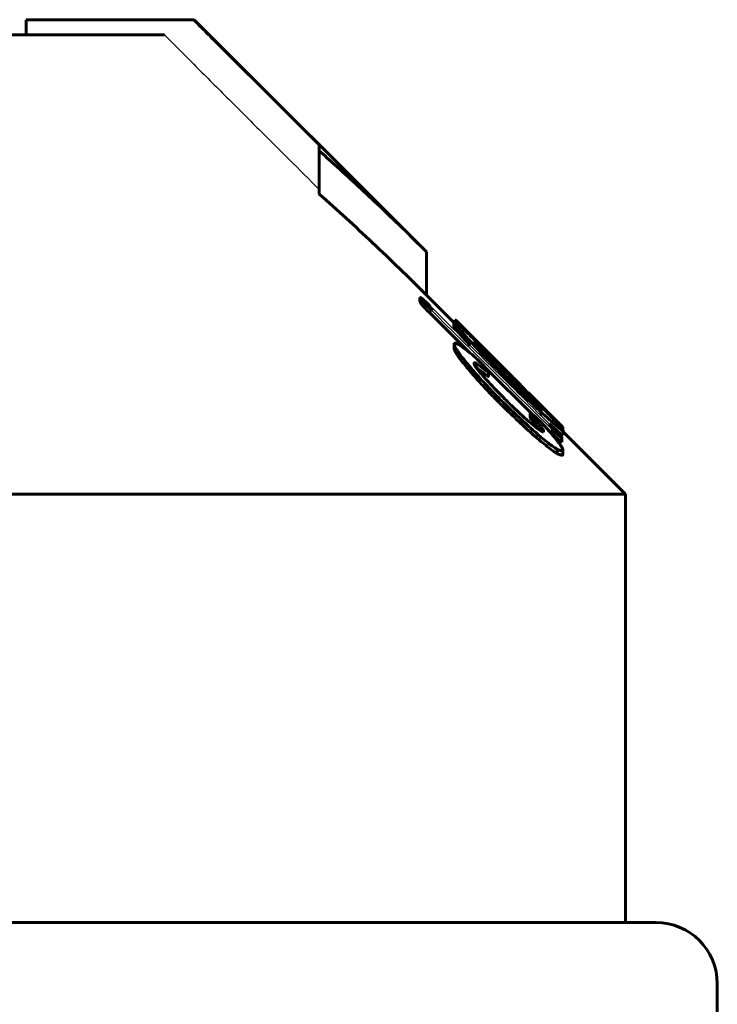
# Model space of a CAD drawing. Header units: millimetres. Extents: x -361 to 731, y -180 to 180.
# Tile 13 of 14: x 596 to 618, y 145 to 178. Entities that reach past the tile are written whole.
import ezdxf

# ---------------------------------------------------------------- set-up
doc = ezdxf.new("R2010")
doc.units = ezdxf.units.MM
doc.linetypes.add('K5LT-1', pattern=[0])
doc.linetypes.add('K5LT_BASIC', pattern=[0])
doc.layers.add('Системный слой (1)', color=7, linetype='Continuous', true_color=0x6c6c6c)

# ---------------------------------------------------------------- blocks, each defined once
blk = doc.blocks.new('U42')
at = {"layer": 'Системный слой (1)', "color": 150, "linetype": 'K5LT_BASIC', "lineweight": 60, "true_color": 0x0080ff}
for p, q in [((609.827, 167.609), (608.935, 168.5)), ((615.435, 162), (613.405, 164.031))]:
    blk.add_line(p, q, dxfattribs=at)
blk = doc.blocks.new('U46')
at = {"layer": 'Системный слой (1)', "color": 150, "linetype": 'K5LT_BASIC', "lineweight": 60, "true_color": 0x0080ff}
for p, q in [((609.991, 167.268), (610.105, 167.138)), ((610.105, 167.138), (610.229, 167)), ((610.229, 167), (610.362, 166.853))]:
    blk.add_line(p, q, dxfattribs=at)
blk = doc.blocks.new('U47')
at = {"layer": 'Системный слой (1)', "color": 150, "linetype": 'K5LT_BASIC', "lineweight": 60, "true_color": 0x0080ff}
for p, q in [((612.415, 164.371), (612.504, 164.268)), ((612.504, 164.268), (612.587, 164.169)), ((612.587, 164.169), (612.661, 164.077))]:
    blk.add_line(p, q, dxfattribs=at)
blk = doc.blocks.new('U53')
at = {"layer": 'Системный слой (1)', "color": 150, "linetype": 'K5LT_BASIC', "lineweight": 60, "true_color": 0x0080ff}
for p, q in [((609.902, 167.675), (609.925, 167.652)), ((609.925, 167.652), (609.951, 167.626)), ((609.951, 167.626), (609.978, 167.599)), ((609.978, 167.599), (610.12, 167.456))]:
    blk.add_line(p, q, dxfattribs=at)
blk = doc.blocks.new('U54')
at = {"layer": 'Системный слой (1)', "color": 150, "linetype": 'K5LT_BASIC', "lineweight": 60, "true_color": 0x0080ff}
for p, q in [((612.948, 164.291), (613.179, 164.089)), ((613.179, 164.089), (613.345, 163.954)), ((613.345, 163.954), (613.405, 163.927))]:
    blk.add_line(p, q, dxfattribs=at)
blk = doc.blocks.new('U57')
at = {"layer": 'Системный слой (1)', "color": 150, "linetype": 'K5LT_BASIC', "lineweight": 60, "true_color": 0x0080ff}
for p, q in [((612.941, 164.633), (613.062, 164.513)), ((613.062, 164.513), (613.175, 164.402)), ((613.175, 164.402), (613.273, 164.304)), ((613.273, 164.304), (613.334, 164.242)), ((613.334, 164.242), (613.376, 164.2)), ((613.376, 164.2), (613.391, 164.183))]:
    blk.add_line(p, q, dxfattribs=at)
blk = doc.blocks.new('U58')
at = {"layer": 'Системный слой (1)', "color": 150, "linetype": 'K5LT_BASIC', "lineweight": 60, "true_color": 0x0080ff}
for p, q in [((609.117, 167.841), (609.534, 167.43)), ((609.534, 167.43), (609.951, 167.019)), ((609.951, 167.019), (610.368, 166.607)), ((610.895, 166.087), (611.39, 165.599)), ((611.39, 165.599), (611.884, 165.11)), ((611.884, 165.11), (612.379, 164.621)), ((612.916, 164.09), (613.019, 163.988))]:
    blk.add_line(p, q, dxfattribs=at)
blk = doc.blocks.new('U59')
at = {"layer": 'Системный слой (1)', "color": 150, "linetype": 'K5LT_BASIC', "lineweight": 60, "true_color": 0x0080ff}
for p, q in [((611.747, 165.83), (609.978, 167.599)), ((613.273, 164.304), (612.516, 165.061))]:
    blk.add_line(p, q, dxfattribs=at)
blk = doc.blocks.new('U60')
at = {"layer": 'Системный слой (1)', "color": 150, "linetype": 'K5LT_BASIC', "lineweight": 60, "true_color": 0x0080ff}
for p, q in [((611.88, 165.696), (611.951, 165.621)), ((611.951, 165.621), (612.062, 165.503)), ((612.062, 165.503), (612.259, 165.302))]:
    blk.add_line(p, q, dxfattribs=at)
blk = doc.blocks.new('U64')
at = {"layer": 'Системный слой (1)', "color": 150, "linetype": 'K5LT_BASIC', "lineweight": 60, "true_color": 0x0080ff}
for p, q in [((610.891, 166.681), (611.219, 166.354)), ((611.219, 166.354), (611.514, 166.061)), ((611.514, 166.061), (611.747, 165.83)), ((611.747, 165.83), (611.795, 165.782)), ((611.795, 165.782), (611.839, 165.737)), ((611.839, 165.737), (611.88, 165.696))]:
    blk.add_line(p, q, dxfattribs=at)

msp = doc.modelspace()

# ---------------------------------------------------------------- linework, layer by layer
at = {"layer": 'Системный слой (1)', "color": 150, "linetype": 'K5LT_BASIC', "lineweight": 60, "true_color": 0x0080ff}
for p, q in [((595.861, 177), (595.861, 177.5)), ((601.291, 177.5), (595.861, 177.5)), ((601.291, 177.5), (601.35, 177.5)), ((608.935, 169.914), (601.35, 177.5)), ((577.185, 177), (600.374, 177)), ((605.435, 173.211), (605.435, 173.363)), ((605.435, 171.797), (605.435, 173.211)), ((608.935, 168.5), (608.935, 169.914)), ((608.722, 168.282), (608.722, 168.423)), ((609.827, 167.492), (609.827, 167.633)), ((609.883, 167.609), (609.883, 167.691)), ((609.902, 167.595), (609.902, 167.675)), ((609.991, 167.268), (609.991, 167.409)), ((610.12, 167.402), (610.12, 167.456)), ((609.844, 166.883), (609.844, 166.926)), ((609.844, 166.742), (609.844, 166.883)), ((610.563, 166.872), (610.563, 166.922)), ((610.693, 166.851), (610.693, 166.878)), ((610.891, 166.681), (610.693, 166.878)), ((610.062, 166.378), (610.062, 166.52)), ((610.601, 166.398), (610.656, 166.345)), ((611.628, 165.927), (611.194, 166.358)), ((610.492, 166.277), (610.492, 166.254)), ((610.554, 166.136), (610.563, 166.133)), ((610.563, 166.133), (610.563, 166.274)), ((610.959, 165.846), (610.959, 165.987)), ((611.645, 165.909), (611.733, 165.821)), ((611.733, 165.661), (611.733, 165.791)), ((611.88, 165.674), (611.88, 165.696)), ((612.04, 165.361), (612.04, 165.481)), ((612.259, 165.316), (612.259, 165.317)), ((612.259, 165.293), (612.259, 165.316)), ((612.566, 164.981), (612.566, 165.005)), ((612.722, 164.756), (612.722, 164.742)), ((612.327, 164.633), (612.327, 164.645)), ((612.327, 164.491), (612.327, 164.633)), ((612.415, 164.371), (612.415, 164.512)), ((612.668, 164.569), (612.668, 164.688)), ((612.941, 164.595), (612.941, 164.633)), ((613.391, 164.097), (613.391, 164.183)), ((612.757, 164.024), (612.757, 164.06)), ((613.36, 163.7), (613.36, 163.842)), ((613.405, 163.927), (613.405, 164.069)), ((613.207, 163.318), (613.207, 163.46)), ((613.388, 163.463), (613.388, 163.428)), ((613.388, 163.286), (613.388, 163.428)), ((535.435, 162), (615.435, 162)), ((615.435, 148), (615.435, 162)), ((616.435, 148), (534.435, 148)), ((618.435, 123), (618.435, 146))]:
    msp.add_line(p, q, dxfattribs=at)
msp.add_arc((616.435, 146), 2, 0, 90, dxfattribs=at)
at = {"layer": 'Системный слой (1)', "color": 7, "linetype": 'K5LT-1'}
for points, knots in [([(605.435, 173.363), (604.269, 174.528), (602.887, 175.907), (601.506, 177.286), (601.291, 177.5)], [0, 0, 0, 0, 1.650023, 1.954023, 1.954023, 1.954023, 1.954023]), ([(600.374, 177), (600.694, 176.681), (601.372, 176.004), (602.402, 174.976), (603.77, 173.612), (604.779, 172.605), (605.435, 171.949)], [0, 0, 0, 0, 1.276408, 2.707342, 4.113524, 6.73638, 6.73638, 6.73638, 6.73638])]:
    msp.add_open_spline(points, degree=3, knots=knots, dxfattribs=at)
at = {"layer": 'Системный слой (1)', "color": 150, "linetype": 'K5LT_BASIC', "lineweight": 60, "true_color": 0x0080ff}
for points, knots in [([(608.935, 169.914), (608.404, 170.446), (607.411, 171.415), (606.238, 172.5), (605.601, 173.065), (605.435, 173.211)], [0, 0, 0, 0, 2.785503, 5.164579, 6, 6, 6, 6]), ([(605.435, 171.797), (606.021, 171.283), (607.199, 170.207), (608.353, 169.082), (608.935, 168.5)], [0, 0, 0, 0, 2.457421, 5, 5, 5, 5]), ([(608.722, 168.423), (608.725, 168.416), (608.733, 168.402), (608.749, 168.38), (608.766, 168.357), (608.793, 168.324), (608.832, 168.278), (608.881, 168.224), (608.935, 168.167), (608.984, 168.116), (609.044, 168.055), (609.088, 168.011), (609.117, 167.983)], [0, 0, 0, 0, 1.366944, 2.036038, 2.855041, 3.89681, 5.230433, 6.816386, 8.315983, 9.66028, 10.750962, 13, 13, 13, 13]), ([(609.063, 168.138), (609.031, 168.17), (608.977, 168.222), (608.92, 168.276), (608.876, 168.316), (608.84, 168.348), (608.801, 168.379), (608.774, 168.399), (608.742, 168.419), (608.728, 168.423), (608.722, 168.423)], [0, 0, 0, 0, 2.410243, 3.858684, 4.27346, 5.75518, 6.745934, 7.788191, 8.643919, 11, 11, 11, 11]), ([(608.722, 168.282), (608.725, 168.274), (608.733, 168.261), (608.749, 168.238), (608.766, 168.215), (608.793, 168.182), (608.832, 168.137), (608.881, 168.082), (608.935, 168.025), (608.984, 167.974), (609.044, 167.913), (609.088, 167.87), (609.117, 167.841)], [0, 0, 0, 0, 1.366944, 2.036038, 2.855041, 3.89681, 5.230433, 6.816386, 8.315983, 9.66028, 10.750962, 13, 13, 13, 13]), ([(611.194, 166.358), (611.095, 166.456), (610.939, 166.61), (610.716, 166.829), (610.539, 167.002), (610.363, 167.172), (610.229, 167.3), (610.089, 167.431), (609.985, 167.526), (609.907, 167.591), (609.863, 167.625), (609.833, 167.642), (609.827, 167.638), (609.827, 167.633)], [0, 0, 0, 0, 2.304199, 3.573284, 5.140889, 6.4993, 7.917575, 8.598739, 10.414697, 11.245974, 11.966288, 12.983405, 14, 14, 14, 14]), ([(609.827, 167.633), (609.827, 167.627), (609.837, 167.606), (609.887, 167.536), (609.948, 167.461), (609.991, 167.409)], [0, 0, 0, 0, 1.639632, 3.293811, 6, 6, 6, 6]), ([(609.883, 167.691), (609.883, 167.691), (609.884, 167.691), (609.886, 167.689), (609.891, 167.685), (609.898, 167.679), (609.902, 167.675)], [0, 0, 0, 0, 1.913831, 3.081468, 5.133431, 7, 7, 7, 7]), ([(609.827, 167.492), (609.827, 167.486), (609.837, 167.465), (609.887, 167.394), (609.948, 167.319), (609.991, 167.268)], [0, 0, 0, 0, 1.639632, 3.293811, 6, 6, 6, 6]), ([(609.991, 167.409), (610.062, 167.327), (610.185, 167.189), (610.386, 166.968), (610.575, 166.765), (610.747, 166.583), (610.987, 166.334), (611.237, 166.08), (611.458, 165.859), (611.536, 165.782)], [0, 0, 0, 0, 1.860545, 2.945412, 4.295105, 5.621883, 6.175792, 8.669379, 10, 10, 10, 10]), ([(610.12, 167.456), (610.167, 167.409), (610.267, 167.307), (610.437, 167.136), (610.58, 166.992), (610.667, 166.905), (610.693, 166.878)], [0, 0, 0, 0, 2.14528, 4.128245, 6.121144, 7, 7, 7, 7]), ([(610.563, 166.922), (610.547, 166.936), (610.527, 166.951), (610.5, 166.969), (610.492, 166.973), (610.492, 166.969)], [0, 0, 0, 0, 2.532576, 3.315467, 6, 6, 6, 6]), ([(610.079, 166.83), (610.059, 166.844), (610.018, 166.871), (609.963, 166.903), (609.91, 166.927), (609.869, 166.936), (609.85, 166.93), (609.844, 166.926)], [0, 0, 0, 0, 1.31866, 2.773694, 4.253956, 6.286616, 8, 8, 8, 8]), ([(609.844, 166.883), (609.844, 166.869), (609.857, 166.831), (609.894, 166.763), (609.937, 166.697), (609.99, 166.619), (610.034, 166.557), (610.062, 166.52)], [0, 0, 0, 0, 1.982736, 3.576193, 4.754474, 6.062208, 8, 8, 8, 8]), ([(609.844, 166.742), (609.844, 166.727), (609.857, 166.69), (609.894, 166.622), (609.937, 166.555), (609.99, 166.477), (610.034, 166.416), (610.062, 166.378)], [0, 0, 0, 0, 1.982736, 3.576193, 4.754474, 6.062208, 8, 8, 8, 8]), ([(610.601, 166.398), (610.566, 166.433), (610.508, 166.487), (610.43, 166.556), (610.342, 166.63), (610.252, 166.701), (610.157, 166.773), (610.105, 166.811), (610.079, 166.83)], [0, 0, 0, 0, 1.584131, 2.666265, 3.695688, 5.958376, 7.427784, 9, 9, 9, 9]), ([(611.194, 166.202), (611.129, 166.269), (611.004, 166.398), (610.863, 166.546), (610.757, 166.659), (610.688, 166.733), (610.625, 166.801), (610.575, 166.859), (610.539, 166.901), (610.513, 166.934), (610.496, 166.956), (610.492, 166.966), (610.492, 166.969)], [0, 0, 0, 0, 2.78117, 5.265985, 6.201487, 7.685424, 8.62661, 9.497199, 10.696524, 11.194054, 12.034683, 13, 13, 13, 13]), ([(611.733, 165.791), (611.637, 165.886), (611.468, 166.055), (611.263, 166.257), (611.128, 166.39), (611.036, 166.479), (610.949, 166.564), (610.838, 166.67), (610.701, 166.799), (610.608, 166.883), (610.563, 166.922)], [0, 0, 0, 0, 2.514973, 4.402061, 5.360005, 6.127556, 6.881377, 7.755193, 9.249738, 11, 11, 11, 11]), ([(610.062, 166.52), (610.12, 166.445), (610.241, 166.295), (610.436, 166.063), (610.634, 165.838), (610.83, 165.625), (611.028, 165.415), (611.262, 165.177), (611.435, 165.006), (611.536, 164.909)], [0, 0, 0, 0, 1.543227, 3.031999, 4.438789, 5.717642, 6.907561, 8.213118, 10, 10, 10, 10]), ([(610.062, 166.378), (610.12, 166.304), (610.241, 166.153), (610.436, 165.922), (610.634, 165.697), (610.83, 165.484), (611.028, 165.274), (611.262, 165.036), (611.435, 164.865), (611.536, 164.767)], [0, 0, 0, 0, 1.543227, 3.031999, 4.438789, 5.717642, 6.907561, 8.213118, 10, 10, 10, 10]), ([(610.959, 165.987), (610.954, 166), (610.941, 166.024), (610.915, 166.061), (610.896, 166.085), (610.88, 166.105), (610.849, 166.143), (610.803, 166.194), (610.735, 166.266), (610.686, 166.315), (610.656, 166.345)], [0, 0, 0, 0, 2.305678, 3.684876, 4.080454, 4.684831, 5.537517, 7.320978, 8.734511, 11, 11, 11, 11]), ([(610.492, 166.277), (610.492, 166.281), (610.495, 166.287), (610.505, 166.29), (610.524, 166.287), (610.545, 166.281), (610.56, 166.275), (610.563, 166.274)], [0, 0, 0, 0, 1.290662, 2.90906, 4.554237, 7.238457, 8, 8, 8, 8]), ([(611.498, 165.106), (611.419, 165.186), (611.295, 165.313), (611.117, 165.497), (610.975, 165.648), (610.841, 165.793), (610.733, 165.914), (610.648, 166.014), (610.589, 166.088), (610.547, 166.145), (610.519, 166.187), (610.497, 166.227), (610.492, 166.246), (610.492, 166.254)], [0, 0, 0, 0, 2.669098, 4.156891, 6.013829, 7.632861, 9.005963, 10.100219, 11.166757, 11.778995, 12.432309, 13.122887, 14, 14, 14, 14]), ([(610.563, 166.274), (610.604, 166.242), (610.667, 166.193), (610.749, 166.131), (610.805, 166.088), (610.847, 166.058), (610.88, 166.034), (610.902, 166.018), (610.92, 166.005), (610.933, 165.997), (610.943, 165.991), (610.953, 165.986), (610.958, 165.985), (610.959, 165.986), (610.959, 165.987)], [0, 0, 0, 0, 4.137078, 6.324686, 8.304454, 10.080222, 10.811308, 12.008878, 12.707051, 13.085148, 13.698996, 14.18806, 14.743152, 15, 15, 15, 15]), ([(610.563, 166.133), (610.604, 166.101), (610.667, 166.052), (610.749, 165.99), (610.805, 165.947), (610.847, 165.916), (610.88, 165.892), (610.902, 165.876), (610.92, 165.864), (610.933, 165.856), (610.943, 165.85), (610.953, 165.845), (610.958, 165.843), (610.959, 165.845), (610.959, 165.846)], [0, 0, 0, 0, 4.137078, 6.324686, 8.304454, 10.080222, 10.811308, 12.008878, 12.707051, 13.085148, 13.698996, 14.18806, 14.743152, 15, 15, 15, 15]), ([(611.194, 166.202), (611.246, 166.148), (611.359, 166.033), (611.475, 165.918), (611.536, 165.857)], [0, 0, 0, 0, 2.36213, 5, 5, 5, 5]), ([(611.536, 165.857), (611.621, 165.773), (611.734, 165.66), (611.934, 165.465), (612.06, 165.342), (612.226, 165.182), (612.344, 165.071), (612.455, 164.969), (612.527, 164.904), (612.585, 164.852), (612.639, 164.806), (612.687, 164.768), (612.711, 164.75), (612.722, 164.742)], [0, 0, 0, 0, 2.638527, 3.463884, 6.090619, 6.524898, 8.668336, 9.836314, 10.349243, 11.333912, 12.179061, 12.885335, 14, 14, 14, 14]), ([(611.536, 165.782), (611.62, 165.698), (611.796, 165.524), (612.023, 165.303), (612.318, 165.018), (612.52, 164.826), (612.668, 164.688)], [0, 0, 0, 0, 1.559728, 3.230669, 4.153466, 7, 7, 7, 7]), ([(611.645, 165.909), (611.645, 165.909), (611.644, 165.91), (611.642, 165.913), (611.638, 165.916), (611.633, 165.922), (611.629, 165.925), (611.628, 165.927)], [0, 0, 0, 0, 2.03489, 3.125663, 4.697579, 6.42135, 8, 8, 8, 8]), ([(613.084, 164.446), (612.937, 164.599), (612.692, 164.853), (612.238, 165.315), (611.935, 165.62), (611.733, 165.821)], [0, 0, 0, 0, 2.228201, 3.502597, 6, 6, 6, 6]), ([(612.04, 165.481), (611.992, 165.53), (611.924, 165.598), (611.838, 165.685), (611.789, 165.734), (611.754, 165.77), (611.738, 165.786), (611.733, 165.791)], [0, 0, 0, 0, 3.798475, 5.243621, 6.763957, 7.606145, 8, 8, 8, 8]), ([(612.722, 164.756), (612.722, 164.757), (612.72, 164.762), (612.712, 164.774), (612.697, 164.793), (612.671, 164.824), (612.635, 164.864), (612.594, 164.908), (612.55, 164.955), (612.483, 165.025), (612.402, 165.11), (612.286, 165.23), (612.163, 165.355), (612.079, 165.441), (612.04, 165.481)], [0, 0, 0, 0, 0.820204, 1.266973, 1.750528, 3.111976, 3.858635, 4.575664, 5.99377, 6.656072, 8.559206, 10.634525, 12.975256, 15, 15, 15, 15]), ([(612.566, 165.011), (612.536, 165.041), (612.491, 165.086), (612.427, 165.15), (612.379, 165.198), (612.336, 165.24), (612.307, 165.269), (612.289, 165.287), (612.278, 165.299), (612.27, 165.306), (612.264, 165.312), (612.26, 165.316), (612.259, 165.317), (612.259, 165.317)], [0, 0, 0, 0, 3.459795, 5.316683, 7.549542, 9.342726, 10.752337, 11.538252, 12.094667, 12.66833, 13.059339, 13.531377, 14, 14, 14, 14]), ([(612.259, 165.316), (612.259, 165.316), (612.261, 165.314), (612.268, 165.306), (612.278, 165.296), (612.291, 165.282), (612.308, 165.265), (612.329, 165.244), (612.353, 165.219), (612.388, 165.184), (612.438, 165.134), (612.5, 165.071), (612.544, 165.027), (612.566, 165.005)], [0, 0, 0, 0, 1.1272, 1.766623, 2.476578, 3.252526, 4.094913, 5.031989, 6.041775, 7.062903, 9.210255, 11.687338, 14, 14, 14, 14]), ([(611.536, 164.909), (611.656, 164.792), (611.817, 164.638), (612.07, 164.4), (612.255, 164.23), (612.505, 164.007), (612.732, 163.812), (612.926, 163.657), (613.077, 163.545), (613.157, 163.49), (613.207, 163.46)], [0, 0, 0, 0, 2.290897, 3.013971, 4.719608, 5.725805, 7.703011, 9.032775, 9.650299, 11, 11, 11, 11]), ([(611.536, 164.767), (611.659, 164.647), (611.838, 164.476), (612.101, 164.23), (612.26, 164.085), (612.462, 163.904), (612.596, 163.787), (612.779, 163.634), (612.925, 163.516), (613.087, 163.396), (613.171, 163.34), (613.207, 163.318)], [0, 0, 0, 0, 2.570228, 3.643606, 5.358435, 5.791378, 7.767911, 8.114073, 9.677911, 10.937216, 12, 12, 12, 12]), ([(612.757, 164.024), (612.74, 164.032), (612.712, 164.046), (612.66, 164.077), (612.604, 164.114), (612.526, 164.17), (612.433, 164.243), (612.319, 164.337), (612.217, 164.425), (612.113, 164.518), (611.969, 164.649), (611.804, 164.805), (611.683, 164.922), (611.645, 164.959)], [0, 0, 0, 0, 1.155826, 1.701938, 2.780811, 3.785774, 4.938295, 6.358525, 7.848177, 8.43948, 9.905995, 12.678442, 14, 14, 14, 14]), ([(612.566, 165.005), (612.595, 164.976), (612.635, 164.936), (612.713, 164.859), (612.784, 164.788), (612.869, 164.704), (612.916, 164.658), (612.941, 164.633)], [0, 0, 0, 0, 1.747782, 2.39413, 4.794074, 6.325051, 8, 8, 8, 8]), ([(612.634, 164.393), (612.601, 164.424), (612.546, 164.476), (612.483, 164.533), (612.439, 164.571), (612.411, 164.595), (612.387, 164.615), (612.369, 164.629), (612.354, 164.64), (612.342, 164.646), (612.335, 164.65), (612.328, 164.65), (612.327, 164.648), (612.327, 164.645)], [0, 0, 0, 0, 3.58374, 5.944799, 6.919783, 8.531197, 9.208968, 10.057974, 10.899926, 11.650816, 12.284127, 12.860672, 14, 14, 14, 14]), ([(612.327, 164.633), (612.327, 164.631), (612.329, 164.625), (612.335, 164.615), (612.343, 164.604), (612.353, 164.591), (612.376, 164.56), (612.398, 164.533), (612.415, 164.512)], [0, 0, 0, 0, 1.10837, 2.209984, 2.735761, 3.893878, 5.161743, 9, 9, 9, 9]), ([(612.327, 164.491), (612.327, 164.489), (612.329, 164.484), (612.335, 164.474), (612.343, 164.462), (612.353, 164.449), (612.376, 164.419), (612.398, 164.392), (612.415, 164.371)], [0, 0, 0, 0, 1.10837, 2.209984, 2.735761, 3.893878, 5.161743, 9, 9, 9, 9]), ([(612.415, 164.512), (612.469, 164.451), (612.543, 164.365), (612.616, 164.276), (612.665, 164.214), (612.711, 164.152), (612.748, 164.093), (612.757, 164.068), (612.757, 164.06)], [0, 0, 0, 0, 2.959554, 4.17586, 4.696448, 6.339398, 7.765369, 9, 9, 9, 9]), ([(612.668, 164.688), (612.757, 164.606), (612.9, 164.476), (613.06, 164.334), (613.169, 164.239), (613.244, 164.175), (613.31, 164.122), (613.356, 164.088), (613.388, 164.067), (613.402, 164.063), (613.405, 164.066), (613.405, 164.069)], [0, 0, 0, 0, 2.934506, 4.735825, 5.820636, 7.265233, 8.10506, 9.321625, 10.320575, 11.333818, 12, 12, 12, 12]), ([(613.405, 164.069), (613.405, 164.073), (613.4, 164.083), (613.384, 164.108), (613.362, 164.137), (613.32, 164.188), (613.234, 164.285), (613.141, 164.385), (613.084, 164.446)], [0, 0, 0, 0, 1.360455, 2.232534, 3.069281, 4.177543, 6.217381, 9, 9, 9, 9]), ([(613.135, 163.834), (613.083, 163.896), (613.004, 163.99), (612.899, 164.109), (612.828, 164.189), (612.754, 164.27), (612.688, 164.339), (612.644, 164.383), (612.634, 164.393)], [0, 0, 0, 0, 3.257332, 4.772557, 5.854264, 7.065524, 8.532096, 9, 9, 9, 9]), ([(613.019, 164.13), (613.052, 164.097), (613.102, 164.049), (613.156, 163.998), (613.194, 163.964), (613.224, 163.937), (613.255, 163.91), (613.279, 163.891), (613.302, 163.874), (613.321, 163.86), (613.343, 163.847), (613.354, 163.843), (613.36, 163.842)], [0, 0, 0, 0, 2.899697, 4.308471, 4.787676, 6.262933, 7.109584, 7.98401, 8.924142, 9.912602, 10.838008, 13, 13, 13, 13]), ([(613.36, 163.842), (613.36, 163.843), (613.359, 163.847), (613.355, 163.855), (613.349, 163.864), (613.339, 163.878), (613.322, 163.899), (613.298, 163.928), (613.267, 163.963), (613.227, 164.006), (613.175, 164.061), (613.115, 164.124), (613.072, 164.169), (613.053, 164.187)], [0, 0, 0, 0, 0.897492, 1.375679, 1.985987, 2.752026, 3.736265, 4.962076, 6.322424, 7.632467, 9.572987, 12.104478, 14, 14, 14, 14]), ([(613.019, 163.988), (613.052, 163.956), (613.102, 163.907), (613.156, 163.856), (613.194, 163.822), (613.224, 163.795), (613.255, 163.769), (613.279, 163.749), (613.302, 163.732), (613.321, 163.719), (613.343, 163.705), (613.354, 163.701), (613.36, 163.7)], [0, 0, 0, 0, 2.899697, 4.308471, 4.787676, 6.262933, 7.109584, 7.98401, 8.924142, 9.912602, 10.838008, 13, 13, 13, 13]), ([(613.388, 163.463), (613.388, 163.469), (613.382, 163.488), (613.363, 163.523), (613.338, 163.564), (613.307, 163.609), (613.25, 163.688), (613.188, 163.768), (613.142, 163.825), (613.135, 163.834)], [0, 0, 0, 0, 1.166966, 2.652536, 3.59296, 4.643168, 6.23584, 9.409357, 10, 10, 10, 10]), ([(613.207, 163.46), (613.232, 163.449), (613.271, 163.434), (613.314, 163.42), (613.342, 163.413), (613.364, 163.411), (613.38, 163.413), (613.387, 163.42), (613.388, 163.426), (613.388, 163.428)], [0, 0, 0, 0, 2.980993, 4.668551, 5.811867, 7.318445, 8.532583, 9.657894, 10, 10, 10, 10]), ([(613.207, 163.318), (613.232, 163.308), (613.271, 163.293), (613.314, 163.279), (613.342, 163.272), (613.364, 163.269), (613.38, 163.272), (613.387, 163.279), (613.388, 163.285), (613.388, 163.286)], [0, 0, 0, 0, 2.980993, 4.668551, 5.811867, 7.318445, 8.532583, 9.657894, 10, 10, 10, 10])]:
    msp.add_open_spline(points, degree=3, knots=knots, dxfattribs=at)
at = {"layer": 'Системный слой (1)', "color": 7, "linetype": 'K5LT-1'}
for points in [[(609.063, 168.138), (609.728, 167.48), (611.059, 166.164), (612.389, 164.846), (613.053, 164.187)], [(613.019, 164.13), (612.369, 164.772), (611.069, 166.057), (609.768, 167.341), (609.117, 167.983)]]:
    msp.add_open_spline(points, degree=3, dxfattribs=at)
at = {"layer": 'Системный слой (1)', "color": 150, "linetype": 'K5LT_BASIC', "lineweight": 60, "true_color": 0x0080ff}
msp.add_open_spline([(611.645, 164.959), (611.597, 165.009), (611.548, 165.058), (611.498, 165.106)], degree=3, dxfattribs=at)

# ---------------------------------------------------------------- block references
at = {"layer": 'Системный слой (1)'}
for name in ['U42', 'U58', 'U53', 'U59', 'U46', 'U64', 'U60', 'U57', 'U47', 'U54']:
    msp.add_blockref(name, (0, 0), dxfattribs=at)

doc.saveas('drawing.dxf')
